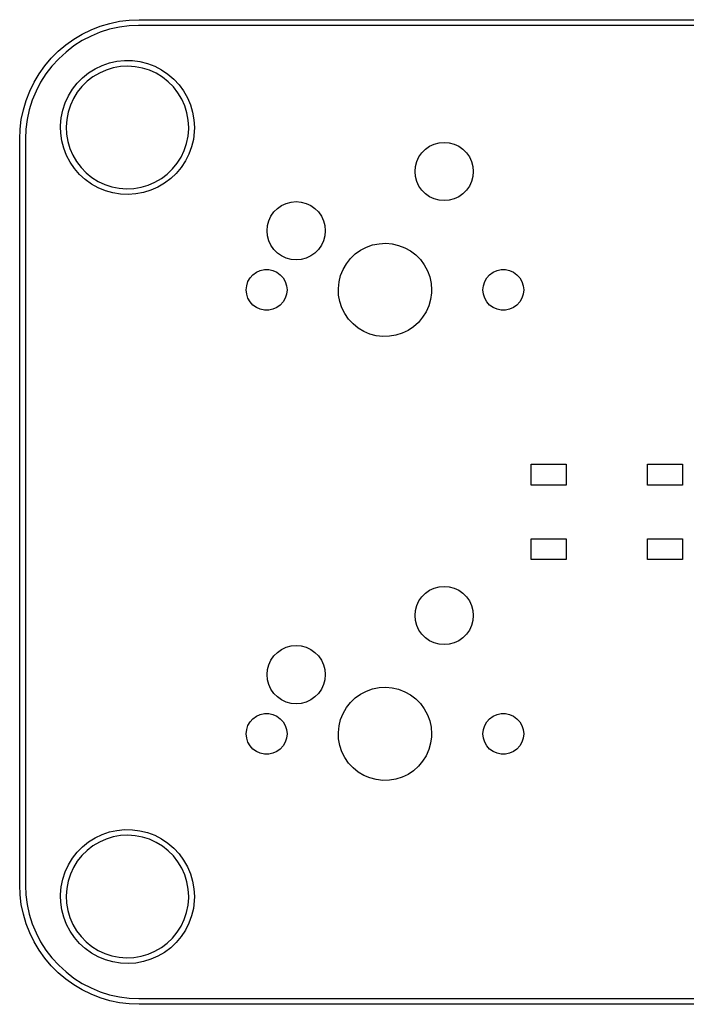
# Model space of a CAD drawing. Extents: x 93 to 214, y -121 to -79.
# Tile 1 of 4: x 93 to 122, y -121 to -79. Entities that reach past the tile are written whole.
import ezdxf

# ---------------------------------------------------------------- set-up
doc = ezdxf.new("R2010")
doc.units = 0
doc.layers.add('BLACK', color=7, linetype='CONTINUOUS')

msp = doc.modelspace()

# ---------------------------------------------------------------- linework, layer by layer
at = {"layer": 'BLACK', "linetype": 'CONTINUOUS'}
for p, q in [((96.5401, -79.5501), (96.9347, -79.3961)), ((96.9347, -79.3961), (97.3406, -79.2753)), ((97.3406, -79.2753), (97.7552, -79.1883)), ((98.1735, -79.3824), (97.7514, -79.4379)), ((97.7552, -79.1883), (98.1755, -79.1359)), ((98.5741, -79.3649), (98.1735, -79.3824)), ((98.1755, -79.1359), (98.5987, -79.1184)), ((98.5987, -79.3684), (98.5741, -79.3649)), ((98.5987, -79.1184), (208.599, -79.1184)), ((208.599, -79.3684), (98.5987, -79.3684)), ((95.7956, -79.953), (96.1595, -79.7361)), ((96.5365, -79.821), (96.1589, -80.0175)), ((96.1595, -79.7361), (96.5401, -79.5501)), ((96.9298, -79.6581), (96.5365, -79.821)), ((97.3358, -79.5301), (96.9298, -79.6581)), ((97.7514, -79.4379), (97.3358, -79.5301)), ((95.1277, -80.4729), (95.4509, -80.1991)), ((95.4509, -80.1991), (95.7956, -79.953)), ((95.7999, -80.2463), (95.4622, -80.5054)), ((96.1589, -80.0175), (95.7999, -80.2463)), ((94.8282, -80.7724), (95.1277, -80.4729)), ((95.4622, -80.5054), (95.1483, -80.793)), ((94.3083, -81.4403), (94.5544, -81.0956)), ((94.5544, -81.0956), (94.8282, -80.7724)), ((94.8607, -81.1069), (94.6016, -81.4446)), ((95.1483, -80.793), (94.8607, -81.1069)), ((96.7137, -81.2241), (97.0125, -81.0816)), ((97.0125, -81.0816), (97.3256, -80.9743)), ((97.3256, -80.9743), (97.649, -80.9038)), ((97.649, -80.9038), (97.9784, -80.871)), ((98.1125, -81.1137), (97.7965, -81.1311)), ((97.9784, -80.871), (98.3093, -80.8762)), ((98.4284, -81.1344), (98.1125, -81.1137)), ((98.3093, -80.8762), (98.6375, -80.9194)), ((98.6375, -80.9194), (98.9585, -81)), ((98.9585, -81), (99.2681, -81.117)), ((99.2681, -81.117), (99.5622, -81.2688)), ((94.0914, -81.8042), (94.3083, -81.4403)), ((94.6016, -81.4446), (94.3729, -81.8036)), ((96.175, -81.6069), (96.4333, -81.3999)), ((96.4333, -81.3999), (96.7137, -81.2241)), ((96.8926, -81.4066), (96.6206, -81.5684)), ((97.1821, -81.2786), (96.8926, -81.4066)), ((97.4848, -81.1863), (97.1821, -81.2786)), ((97.7965, -81.1311), (97.4848, -81.1863)), ((98.7394, -81.1929), (98.4284, -81.1344)), ((99.0412, -81.2883), (98.7394, -81.1929)), ((99.3293, -81.4193), (99.0412, -81.2883)), ((99.5996, -81.584), (99.3293, -81.4193)), ((99.5622, -81.2688), (99.837, -81.4534)), ((99.837, -81.4534), (100.089, -81.6684)), ((93.9054, -82.1847), (94.0914, -81.8042)), ((94.3729, -81.8036), (94.1763, -82.1812)), ((95.7379, -82.1026), (95.9422, -81.8422)), ((95.9422, -81.8422), (96.175, -81.6069)), ((96.37, -81.7617), (96.1444, -81.9838)), ((96.6206, -81.5684), (96.37, -81.7617)), ((99.8482, -81.7799), (99.5996, -81.584)), ((100.071, -82.0043), (99.8482, -81.7799)), ((100.089, -81.6684), (100.314, -81.9108)), ((100.314, -81.9108), (100.51, -82.1776)), ((93.7514, -82.5794), (93.9054, -82.1847)), ((94.1763, -82.1812), (94.0134, -82.5745)), ((95.4256, -82.6851), (95.565, -82.3849)), ((95.565, -82.3849), (95.7379, -82.1026)), ((95.9472, -82.2313), (95.7811, -82.5007)), ((96.1444, -81.9838), (95.9472, -82.2313)), ((100.266, -82.2539), (100.071, -82.0043)), ((100.429, -82.5251), (100.266, -82.2539)), ((100.51, -82.1776), (100.674, -82.4651)), ((93.6306, -82.9853), (93.7514, -82.5794)), ((94.0134, -82.5745), (93.8854, -82.9805)), ((95.3217, -82.9993), (95.4256, -82.6851)), ((95.6486, -82.7882), (95.5516, -83.0894)), ((95.7811, -82.5007), (95.6486, -82.7882)), ((100.559, -82.8139), (100.429, -82.5251)), ((100.674, -82.4651), (100.804, -82.7696)), ((100.804, -82.7696), (100.898, -83.0869)), ((93.5436, -83.3999), (93.6306, -82.9853)), ((93.8854, -82.9805), (93.7932, -83.3961)), ((95.2546, -83.3234), (95.3217, -82.9993)), ((95.5516, -83.0894), (95.4915, -83.4002)), ((100.653, -83.1161), (100.559, -82.8139)), ((100.71, -83.4275), (100.653, -83.1161)), ((100.898, -83.0869), (100.955, -83.413)), ((93.4913, -83.8202), (93.5436, -83.3999)), ((93.7932, -83.3961), (93.7377, -83.8182)), ((95.2252, -83.6531), (95.2546, -83.3234)), ((95.2268, -83.7159), (95.2252, -83.6531)), ((95.4915, -83.4002), (95.4691, -83.7159)), ((100.729, -83.7434), (100.71, -83.4275)), ((100.955, -83.413), (100.974, -83.7434)), ((93.4737, -84.2434), (93.4913, -83.8202)), ((93.7377, -83.8182), (93.7198, -84.2285)), ((95.2338, -83.984), (95.2268, -83.7159)), ((95.2805, -84.3117), (95.2338, -83.984)), ((95.4691, -83.7159), (95.4848, -84.032)), ((95.4848, -84.032), (95.5384, -84.344)), ((100.702, -84.114), (100.728, -83.7985)), ((100.728, -83.7985), (100.729, -83.7434)), ((100.968, -83.924), (100.928, -84.2526)), ((100.974, -83.7434), (100.968, -83.924)), ((93.4737, -116.243), (93.4737, -84.2434)), ((93.7198, -84.2285), (93.7237, -84.2434)), ((93.7237, -84.2434), (93.7237, -116.243)), ((95.3645, -84.6319), (95.2805, -84.3117)), ((95.5384, -84.344), (95.6291, -84.6472)), ((100.539, -84.7243), (100.639, -84.4241)), ((100.639, -84.4241), (100.702, -84.114)), ((100.928, -84.2526), (100.851, -84.5744)), ((111.068, -84.5509), (111.265, -84.4588)), ((111.265, -84.4588), (111.476, -84.4024)), ((111.476, -84.4024), (111.693, -84.3834)), ((111.693, -84.3834), (111.91, -84.4024)), ((111.91, -84.4024), (112.12, -84.4588)), ((112.12, -84.4588), (112.318, -84.5509)), ((95.4847, -84.9402), (95.3645, -84.6319)), ((95.6291, -84.6472), (95.7556, -84.9373)), ((100.403, -85.0104), (100.539, -84.7243)), ((100.737, -84.8852), (100.589, -85.1809)), ((100.851, -84.5744), (100.737, -84.8852)), ((110.61, -85.0084), (110.735, -84.83)), ((110.735, -84.83), (110.889, -84.6759)), ((110.889, -84.6759), (111.068, -84.5509)), ((112.318, -84.5509), (112.496, -84.6759)), ((112.496, -84.6759), (112.65, -84.83)), ((112.65, -84.83), (112.775, -85.0084)), ((95.6396, -85.2328), (95.4847, -84.9402)), ((95.8271, -85.5055), (95.6396, -85.2328)), ((95.7556, -84.9373), (95.916, -85.2102)), ((95.916, -85.2102), (96.108, -85.4618)), ((100.035, -85.5235), (100.234, -85.278)), ((100.234, -85.278), (100.403, -85.0104)), ((100.589, -85.1809), (100.407, -85.4576)), ((110.462, -85.4164), (110.518, -85.2059)), ((110.518, -85.2059), (110.61, -85.0084)), ((112.775, -85.0084), (112.867, -85.2059)), ((112.867, -85.2059), (112.924, -85.4164)), ((96.0446, -85.755), (95.8271, -85.5055)), ((96.2895, -85.9777), (96.0446, -85.755)), ((96.108, -85.4618), (96.3289, -85.6885)), ((96.3289, -85.6885), (96.5754, -85.8871)), ((99.5541, -85.9339), (99.8067, -85.7432)), ((99.8067, -85.7432), (100.035, -85.5235)), ((100.195, -85.7115), (99.9544, -85.9394)), ((100.407, -85.4576), (100.195, -85.7115)), ((110.443, -85.6334), (110.462, -85.4164)), ((110.462, -85.8505), (110.443, -85.6334)), ((112.924, -85.4164), (112.943, -85.6334)), ((112.943, -85.6334), (112.924, -85.8505)), ((96.5582, -86.1709), (96.2895, -85.9777)), ((96.8475, -86.3319), (96.5582, -86.1709)), ((96.5754, -85.8871), (96.8439, -86.0545)), ((96.8439, -86.0545), (97.1307, -86.1886)), ((97.1307, -86.1886), (97.4314, -86.2872)), ((98.9896, -86.2178), (99.2804, -86.0928)), ((99.2804, -86.0928), (99.5541, -85.9339)), ((99.6898, -86.1381), (99.404, -86.3051)), ((99.9544, -85.9394), (99.6898, -86.1381)), ((110.518, -86.061), (110.462, -85.8505)), ((110.61, -86.2584), (110.518, -86.061)), ((112.867, -86.061), (112.775, -86.2584)), ((112.924, -85.8505), (112.867, -86.061)), ((97.1533, -86.4585), (96.8475, -86.3319)), ((97.4716, -86.5492), (97.1533, -86.4585)), ((97.4314, -86.2872), (97.7418, -86.3489)), ((97.7982, -86.6027), (97.4716, -86.5492)), ((97.7418, -86.3489), (98.0574, -86.3729)), ((98.1289, -86.6183), (97.7982, -86.6027)), ((98.0574, -86.3729), (98.3736, -86.3588)), ((98.4591, -86.5958), (98.1289, -86.6183)), ((98.3736, -86.3588), (98.6859, -86.3069)), ((98.7845, -86.5354), (98.4591, -86.5958)), ((98.6859, -86.3069), (98.9896, -86.2178)), ((99.1009, -86.4381), (98.7845, -86.5354)), ((99.404, -86.3051), (99.1009, -86.4381)), ((110.735, -86.4369), (110.61, -86.2584)), ((110.889, -86.591), (110.735, -86.4369)), ((111.068, -86.716), (110.889, -86.591)), ((112.496, -86.591), (112.318, -86.716)), ((112.65, -86.4369), (112.496, -86.591)), ((112.775, -86.2584), (112.65, -86.4369)), ((104.718, -87.0909), (104.915, -86.9988)), ((104.915, -86.9988), (105.126, -86.9424)), ((105.126, -86.9424), (105.343, -86.9234)), ((105.343, -86.9234), (105.56, -86.9424)), ((105.56, -86.9424), (105.77, -86.9988)), ((105.77, -86.9988), (105.968, -87.0909)), ((111.265, -86.8081), (111.068, -86.716)), ((111.476, -86.8644), (111.265, -86.8081)), ((111.693, -86.8834), (111.476, -86.8644)), ((111.91, -86.8644), (111.693, -86.8834)), ((112.12, -86.8081), (111.91, -86.8644)), ((112.318, -86.716), (112.12, -86.8081)), ((104.26, -87.5484), (104.385, -87.37)), ((104.385, -87.37), (104.539, -87.2159)), ((104.539, -87.2159), (104.718, -87.0909)), ((105.968, -87.0909), (106.146, -87.2159)), ((106.146, -87.2159), (106.3, -87.37)), ((106.3, -87.37), (106.425, -87.5484)), ((104.112, -87.9564), (104.168, -87.7459)), ((104.168, -87.7459), (104.26, -87.5484)), ((106.425, -87.5484), (106.517, -87.7459)), ((106.517, -87.7459), (106.574, -87.9564)), ((104.093, -88.1734), (104.112, -87.9564)), ((104.112, -88.3905), (104.093, -88.1734)), ((106.574, -87.9564), (106.593, -88.1734)), ((106.593, -88.1734), (106.574, -88.3905)), ((104.168, -88.601), (104.112, -88.3905)), ((104.26, -88.7984), (104.168, -88.601)), ((106.517, -88.601), (106.425, -88.7984)), ((106.574, -88.3905), (106.517, -88.601)), ((108.902, -88.7292), (109.184, -88.7137)), ((109.184, -88.7137), (109.466, -88.7381)), ((104.385, -88.9769), (104.26, -88.7984)), ((104.539, -89.131), (104.385, -88.9769)), ((104.718, -89.256), (104.539, -89.131)), ((106.146, -89.131), (105.968, -89.256)), ((106.3, -88.9769), (106.146, -89.131)), ((106.425, -88.7984), (106.3, -88.9769)), ((107.878, -89.1724), (108.108, -89.0082)), ((108.108, -89.0082), (108.359, -88.8779)), ((108.359, -88.8779), (108.625, -88.7843)), ((108.625, -88.7843), (108.902, -88.7292)), ((109.466, -88.7381), (109.741, -88.8019)), ((109.741, -88.8019), (110.004, -88.9038)), ((110.004, -88.9038), (110.251, -89.0418)), ((110.251, -89.0418), (110.475, -89.2132)), ((104.915, -89.3481), (104.718, -89.256)), ((105.126, -89.4044), (104.915, -89.3481)), ((105.343, -89.4234), (105.126, -89.4044)), ((105.56, -89.4044), (105.343, -89.4234)), ((105.77, -89.3481), (105.56, -89.4044)), ((105.968, -89.256), (105.77, -89.3481)), ((107.499, -89.5893), (107.674, -89.3674)), ((107.674, -89.3674), (107.878, -89.1724)), ((110.475, -89.2132), (110.674, -89.4145)), ((110.674, -89.4145), (110.841, -89.6418)), ((103.487, -90.0632), (103.635, -89.9557)), ((103.635, -89.9557), (103.802, -89.8813)), ((103.802, -89.8813), (103.981, -89.8432)), ((103.981, -89.8432), (104.164, -89.8432)), ((104.164, -89.8432), (104.343, -89.8813)), ((104.343, -89.8813), (104.51, -89.9557)), ((104.51, -89.9557), (104.658, -90.0632)), ((107.251, -90.0954), (107.357, -89.8336)), ((107.357, -89.8336), (107.499, -89.5893)), ((110.841, -89.6418), (110.976, -89.8904)), ((110.976, -89.8904), (111.073, -90.1555)), ((113.647, -90.0632), (113.795, -89.9557)), ((113.795, -89.9557), (113.962, -89.8813)), ((113.962, -89.8813), (114.141, -89.8432)), ((114.141, -89.8432), (114.324, -89.8432)), ((114.324, -89.8432), (114.503, -89.8813)), ((114.503, -89.8813), (114.67, -89.9557)), ((114.67, -89.9557), (114.818, -90.0632)), ((103.217, -90.5315), (103.273, -90.3575)), ((103.273, -90.3575), (103.365, -90.1991)), ((103.365, -90.1991), (103.487, -90.0632)), ((104.658, -90.0632), (104.781, -90.1991)), ((104.781, -90.1991), (104.872, -90.3575)), ((104.872, -90.3575), (104.929, -90.5315)), ((107.154, -90.6506), (107.183, -90.3696)), ((107.183, -90.3696), (107.251, -90.0954)), ((111.073, -90.1555), (111.133, -90.4316)), ((113.377, -90.5315), (113.433, -90.3575)), ((113.433, -90.3575), (113.525, -90.1991)), ((113.525, -90.1991), (113.647, -90.0632)), ((114.818, -90.0632), (114.941, -90.1991)), ((114.941, -90.1991), (115.032, -90.3575)), ((115.032, -90.3575), (115.089, -90.5315)), ((103.198, -90.7134), (103.217, -90.5315)), ((103.217, -90.8954), (103.198, -90.7134)), ((104.929, -90.5315), (104.948, -90.7134)), ((104.948, -90.7134), (104.929, -90.8954)), ((107.165, -90.9329), (107.154, -90.6506)), ((111.133, -90.4316), (111.153, -90.7134)), ((111.153, -90.7134), (111.149, -90.839)), ((113.358, -90.7134), (113.377, -90.5315)), ((113.377, -90.8954), (113.358, -90.7134)), ((115.089, -90.5315), (115.108, -90.7134)), ((115.108, -90.7134), (115.089, -90.8954)), ((103.273, -91.0693), (103.217, -90.8954)), ((103.365, -91.2278), (103.273, -91.0693)), ((103.487, -91.3637), (103.365, -91.2278)), ((104.781, -91.2278), (104.658, -91.3637)), ((104.872, -91.0693), (104.781, -91.2278)), ((104.929, -90.8954), (104.872, -91.0693)), ((107.216, -91.2108), (107.165, -90.9329)), ((107.305, -91.4788), (107.216, -91.2108)), ((111.111, -91.119), (111.035, -91.3909)), ((111.149, -90.839), (111.111, -91.119)), ((113.433, -91.0693), (113.377, -90.8954)), ((113.525, -91.2278), (113.433, -91.0693)), ((113.647, -91.3637), (113.525, -91.2278)), ((114.941, -91.2278), (114.818, -91.3637)), ((115.032, -91.0693), (114.941, -91.2278)), ((115.089, -90.8954), (115.032, -91.0693)), ((103.635, -91.4712), (103.487, -91.3637)), ((103.802, -91.5456), (103.635, -91.4712)), ((103.981, -91.5836), (103.802, -91.5456)), ((104.164, -91.5836), (103.981, -91.5836)), ((104.343, -91.5456), (104.164, -91.5836)), ((104.51, -91.4712), (104.343, -91.5456)), ((104.658, -91.3637), (104.51, -91.4712)), ((107.431, -91.7315), (107.305, -91.4788)), ((110.92, -91.6493), (110.771, -91.889)), ((111.035, -91.3909), (110.92, -91.6493)), ((113.795, -91.4712), (113.647, -91.3637)), ((113.962, -91.5456), (113.795, -91.4712)), ((114.141, -91.5836), (113.962, -91.5456)), ((114.324, -91.5836), (114.141, -91.5836)), ((114.503, -91.5456), (114.324, -91.5836)), ((114.67, -91.4712), (114.503, -91.5456)), ((114.818, -91.3637), (114.67, -91.4712)), ((107.592, -91.9639), (107.431, -91.7315)), ((107.784, -92.1714), (107.592, -91.9639)), ((110.771, -91.889), (110.589, -92.1053)), ((108.003, -92.3497), (107.784, -92.1714)), ((108.245, -92.4955), (108.003, -92.3497)), ((108.505, -92.6056), (108.245, -92.4955)), ((110.144, -92.4507), (109.889, -92.573)), ((110.379, -92.2937), (110.144, -92.4507)), ((110.589, -92.1053), (110.379, -92.2937)), ((108.778, -92.678), (108.505, -92.6056)), ((109.059, -92.7112), (108.778, -92.678)), ((109.341, -92.7046), (109.059, -92.7112)), ((109.62, -92.6582), (109.341, -92.7046)), ((109.889, -92.573), (109.62, -92.6582)), ((115.428, -99.0878), (115.428, -98.1887)), ((115.428, -98.1887), (116.929, -98.1887)), ((116.929, -98.1887), (116.929, -99.0878)), ((120.427, -99.0878), (120.427, -98.1887)), ((120.427, -98.1887), (121.928, -98.1887)), ((121.928, -98.1887), (121.928, -99.0878)), ((116.929, -99.0878), (115.428, -99.0878)), ((121.928, -99.0878), (120.427, -99.0878)), ((115.428, -102.288), (115.428, -101.389)), ((115.428, -101.389), (116.929, -101.389)), ((116.929, -101.389), (116.929, -102.288)), ((120.427, -102.288), (120.427, -101.389)), ((120.427, -101.389), (121.928, -101.389)), ((121.928, -101.389), (121.928, -102.288)), ((116.929, -102.288), (115.428, -102.288)), ((121.928, -102.288), (120.427, -102.288)), ((111.068, -103.601), (111.265, -103.509)), ((111.265, -103.509), (111.476, -103.452)), ((111.476, -103.452), (111.693, -103.433)), ((111.693, -103.433), (111.91, -103.452)), ((111.91, -103.452), (112.12, -103.509)), ((112.12, -103.509), (112.318, -103.601)), ((110.61, -104.058), (110.735, -103.88)), ((110.735, -103.88), (110.889, -103.726)), ((110.889, -103.726), (111.068, -103.601)), ((112.318, -103.601), (112.496, -103.726)), ((112.496, -103.726), (112.65, -103.88)), ((112.65, -103.88), (112.775, -104.058)), ((110.462, -104.466), (110.518, -104.256)), ((110.518, -104.256), (110.61, -104.058)), ((112.775, -104.058), (112.867, -104.256)), ((112.867, -104.256), (112.924, -104.466)), ((110.443, -104.683), (110.462, -104.466)), ((110.462, -104.9), (110.443, -104.683)), ((112.924, -104.466), (112.943, -104.683)), ((112.943, -104.683), (112.924, -104.9)), ((110.518, -105.111), (110.462, -104.9)), ((110.61, -105.308), (110.518, -105.111)), ((112.867, -105.111), (112.775, -105.308)), ((112.924, -104.9), (112.867, -105.111)), ((110.735, -105.487), (110.61, -105.308)), ((110.889, -105.641), (110.735, -105.487)), ((112.65, -105.487), (112.496, -105.641)), ((112.775, -105.308), (112.65, -105.487)), ((104.915, -106.049), (105.126, -105.992)), ((105.126, -105.992), (105.343, -105.973)), ((105.343, -105.973), (105.56, -105.992)), ((105.56, -105.992), (105.77, -106.049)), ((111.068, -105.766), (110.889, -105.641)), ((111.265, -105.858), (111.068, -105.766)), ((111.476, -105.914), (111.265, -105.858)), ((111.693, -105.933), (111.476, -105.914)), ((111.91, -105.914), (111.693, -105.933)), ((112.12, -105.858), (111.91, -105.914)), ((112.318, -105.766), (112.12, -105.858)), ((112.496, -105.641), (112.318, -105.766)), ((104.26, -106.598), (104.385, -106.42)), ((104.385, -106.42), (104.539, -106.266)), ((104.539, -106.266), (104.718, -106.141)), ((104.718, -106.141), (104.915, -106.049)), ((105.77, -106.049), (105.968, -106.141)), ((105.968, -106.141), (106.146, -106.266)), ((106.146, -106.266), (106.3, -106.42)), ((106.3, -106.42), (106.425, -106.598)), ((104.112, -107.006), (104.168, -106.796)), ((104.168, -106.796), (104.26, -106.598)), ((106.425, -106.598), (106.517, -106.796)), ((106.517, -106.796), (106.574, -107.006)), ((104.093, -107.223), (104.112, -107.006)), ((104.112, -107.44), (104.093, -107.223)), ((106.574, -107.006), (106.593, -107.223)), ((106.593, -107.223), (106.574, -107.44)), ((104.168, -107.651), (104.112, -107.44)), ((104.26, -107.848), (104.168, -107.651)), ((106.517, -107.651), (106.425, -107.848)), ((106.574, -107.44), (106.517, -107.651)), ((104.385, -108.027), (104.26, -107.848)), ((104.539, -108.181), (104.385, -108.027)), ((106.3, -108.027), (106.146, -108.181)), ((106.425, -107.848), (106.3, -108.027)), ((107.878, -108.222), (108.108, -108.058)), ((108.108, -108.058), (108.359, -107.928)), ((108.359, -107.928), (108.625, -107.834)), ((108.625, -107.834), (108.902, -107.779)), ((108.902, -107.779), (109.184, -107.764)), ((109.184, -107.764), (109.466, -107.788)), ((109.466, -107.788), (109.741, -107.852)), ((109.741, -107.852), (110.004, -107.954)), ((110.004, -107.954), (110.251, -108.092)), ((110.251, -108.092), (110.475, -108.263)), ((104.718, -108.306), (104.539, -108.181)), ((104.915, -108.398), (104.718, -108.306)), ((105.126, -108.454), (104.915, -108.398)), ((105.343, -108.473), (105.126, -108.454)), ((105.56, -108.454), (105.343, -108.473)), ((105.77, -108.398), (105.56, -108.454)), ((105.968, -108.306), (105.77, -108.398)), ((106.146, -108.181), (105.968, -108.306)), ((107.499, -108.639), (107.674, -108.417)), ((107.674, -108.417), (107.878, -108.222)), ((110.475, -108.263), (110.674, -108.465)), ((110.674, -108.465), (110.841, -108.692)), ((103.635, -109.006), (103.802, -108.931)), ((103.802, -108.931), (103.981, -108.893)), ((103.981, -108.893), (104.164, -108.893)), ((104.164, -108.893), (104.343, -108.931)), ((104.343, -108.931), (104.51, -109.006)), ((107.251, -109.145), (107.357, -108.884)), ((107.357, -108.884), (107.499, -108.639)), ((110.841, -108.692), (110.976, -108.94)), ((110.976, -108.94), (111.073, -109.205)), ((113.795, -109.006), (113.962, -108.931)), ((113.962, -108.931), (114.141, -108.893)), ((114.141, -108.893), (114.324, -108.893)), ((114.324, -108.893), (114.503, -108.931)), ((114.503, -108.931), (114.67, -109.006)), ((103.217, -109.582), (103.273, -109.408)), ((103.273, -109.408), (103.365, -109.249)), ((103.365, -109.249), (103.487, -109.113)), ((103.487, -109.113), (103.635, -109.006)), ((104.51, -109.006), (104.658, -109.113)), ((104.658, -109.113), (104.781, -109.249)), ((104.781, -109.249), (104.872, -109.408)), ((104.872, -109.408), (104.929, -109.582)), ((107.154, -109.701), (107.183, -109.42)), ((107.183, -109.42), (107.251, -109.145)), ((111.073, -109.205), (111.133, -109.482)), ((113.377, -109.582), (113.433, -109.408)), ((113.433, -109.408), (113.525, -109.249)), ((113.525, -109.249), (113.647, -109.113)), ((113.647, -109.113), (113.795, -109.006)), ((114.67, -109.006), (114.818, -109.113)), ((114.818, -109.113), (114.941, -109.249)), ((114.941, -109.249), (115.032, -109.408)), ((115.032, -109.408), (115.089, -109.582)), ((103.198, -109.763), (103.217, -109.582)), ((103.217, -109.945), (103.198, -109.763)), ((104.929, -109.582), (104.948, -109.763)), ((104.948, -109.763), (104.929, -109.945)), ((107.165, -109.983), (107.154, -109.701)), ((111.133, -109.482), (111.153, -109.763)), ((111.153, -109.763), (111.149, -109.889)), ((113.358, -109.763), (113.377, -109.582)), ((113.377, -109.945), (113.358, -109.763)), ((115.089, -109.582), (115.108, -109.763)), ((115.108, -109.763), (115.089, -109.945)), ((103.273, -110.119), (103.217, -109.945)), ((103.365, -110.278), (103.273, -110.119)), ((104.872, -110.119), (104.781, -110.278)), ((104.929, -109.945), (104.872, -110.119)), ((107.216, -110.261), (107.165, -109.983)), ((107.305, -110.529), (107.216, -110.261)), ((111.111, -110.169), (111.035, -110.441)), ((111.149, -109.889), (111.111, -110.169)), ((113.433, -110.119), (113.377, -109.945)), ((113.525, -110.278), (113.433, -110.119)), ((115.032, -110.119), (114.941, -110.278)), ((115.089, -109.945), (115.032, -110.119)), ((103.487, -110.414), (103.365, -110.278)), ((103.635, -110.521), (103.487, -110.414)), ((103.802, -110.596), (103.635, -110.521)), ((103.981, -110.634), (103.802, -110.596)), ((104.164, -110.634), (103.981, -110.634)), ((104.343, -110.596), (104.164, -110.634)), ((104.51, -110.521), (104.343, -110.596)), ((104.658, -110.414), (104.51, -110.521)), ((104.781, -110.278), (104.658, -110.414)), ((107.431, -110.782), (107.305, -110.529)), ((111.035, -110.441), (110.92, -110.699)), ((113.647, -110.414), (113.525, -110.278)), ((113.795, -110.521), (113.647, -110.414)), ((113.962, -110.596), (113.795, -110.521)), ((114.141, -110.634), (113.962, -110.596)), ((114.324, -110.634), (114.141, -110.634)), ((114.503, -110.596), (114.324, -110.634)), ((114.67, -110.521), (114.503, -110.596)), ((114.818, -110.414), (114.67, -110.521)), ((114.941, -110.278), (114.818, -110.414)), ((107.592, -111.014), (107.431, -110.782)), ((107.784, -111.221), (107.592, -111.014)), ((110.771, -110.939), (110.589, -111.155)), ((110.92, -110.699), (110.771, -110.939)), ((108.003, -111.4), (107.784, -111.221)), ((108.245, -111.545), (108.003, -111.4)), ((110.144, -111.501), (109.889, -111.623)), ((110.379, -111.344), (110.144, -111.501)), ((110.589, -111.155), (110.379, -111.344)), ((108.505, -111.656), (108.245, -111.545)), ((108.778, -111.728), (108.505, -111.656)), ((109.059, -111.761), (108.778, -111.728)), ((109.341, -111.755), (109.059, -111.761)), ((109.62, -111.708), (109.341, -111.755)), ((109.889, -111.623), (109.62, -111.708)), ((97.0125, -114.082), (97.3256, -113.974)), ((97.3256, -113.974), (97.649, -113.904)), ((97.649, -113.904), (97.9784, -113.871)), ((97.9784, -113.871), (98.3093, -113.876)), ((98.3093, -113.876), (98.6375, -113.919)), ((98.6375, -113.919), (98.9585, -114)), ((98.9585, -114), (99.2681, -114.117)), ((96.175, -114.607), (96.4333, -114.4)), ((96.4333, -114.4), (96.7137, -114.224)), ((96.8926, -114.407), (96.6206, -114.568)), ((96.7137, -114.224), (97.0125, -114.082)), ((97.1821, -114.279), (96.8926, -114.407)), ((97.4848, -114.186), (97.1821, -114.279)), ((97.7965, -114.131), (97.4848, -114.186)), ((98.1125, -114.114), (97.7965, -114.131)), ((98.4284, -114.134), (98.1125, -114.114)), ((98.7394, -114.193), (98.4284, -114.134)), ((99.0412, -114.288), (98.7394, -114.193)), ((99.3293, -114.419), (99.0412, -114.288)), ((99.2681, -114.117), (99.5622, -114.269)), ((99.5996, -114.584), (99.3293, -114.419)), ((99.5622, -114.269), (99.837, -114.453)), ((99.837, -114.453), (100.089, -114.668)), ((95.7379, -115.103), (95.9422, -114.842)), ((95.9422, -114.842), (96.175, -114.607)), ((96.37, -114.762), (96.1444, -114.984)), ((96.6206, -114.568), (96.37, -114.762)), ((99.8482, -114.78), (99.5996, -114.584)), ((100.071, -115.004), (99.8482, -114.78)), ((100.089, -114.668), (100.314, -114.911)), ((100.314, -114.911), (100.51, -115.178)), ((95.565, -115.385), (95.7379, -115.103)), ((95.9472, -115.231), (95.7811, -115.501)), ((96.1444, -114.984), (95.9472, -115.231)), ((100.266, -115.254), (100.071, -115.004)), ((100.429, -115.525), (100.266, -115.254)), ((100.51, -115.178), (100.674, -115.465)), ((95.3217, -115.999), (95.4256, -115.685)), ((95.4256, -115.685), (95.565, -115.385)), ((95.7811, -115.501), (95.6486, -115.788)), ((100.559, -115.814), (100.429, -115.525)), ((100.674, -115.465), (100.804, -115.77)), ((95.2546, -116.323), (95.3217, -115.999)), ((95.5516, -116.089), (95.4915, -116.4)), ((95.6486, -115.788), (95.5516, -116.089)), ((100.653, -116.116), (100.559, -115.814)), ((100.71, -116.428), (100.653, -116.116)), ((100.804, -115.77), (100.898, -116.087)), ((100.898, -116.087), (100.955, -116.413)), ((93.4913, -116.667), (93.4737, -116.243)), ((93.7237, -116.243), (93.7202, -116.268)), ((93.7202, -116.268), (93.7377, -116.669)), ((95.2252, -116.653), (95.2546, -116.323)), ((95.4915, -116.4), (95.4691, -116.716)), ((100.729, -116.743), (100.71, -116.428)), ((100.955, -116.413), (100.974, -116.743)), ((93.5436, -117.087), (93.4913, -116.667)), ((93.7377, -116.669), (93.7932, -117.091)), ((95.2268, -116.716), (95.2252, -116.653)), ((95.2338, -116.984), (95.2268, -116.716)), ((95.2805, -117.312), (95.2338, -116.984)), ((95.4691, -116.716), (95.4848, -117.032)), ((100.702, -117.114), (100.728, -116.799)), ((100.728, -116.799), (100.729, -116.743)), ((100.968, -116.924), (100.928, -117.253)), ((100.974, -116.743), (100.968, -116.924)), ((93.6306, -117.502), (93.5436, -117.087)), ((93.7932, -117.091), (93.8854, -117.506)), ((95.3645, -117.632), (95.2805, -117.312)), ((95.4848, -117.032), (95.5384, -117.344)), ((95.5384, -117.344), (95.6291, -117.647)), ((100.539, -117.724), (100.639, -117.424)), ((100.639, -117.424), (100.702, -117.114)), ((100.928, -117.253), (100.851, -117.574)), ((93.7514, -117.908), (93.6306, -117.502)), ((93.8854, -117.506), (94.0134, -117.912)), ((95.4847, -117.94), (95.3645, -117.632)), ((95.6291, -117.647), (95.7556, -117.937)), ((100.403, -118.01), (100.539, -117.724)), ((100.851, -117.574), (100.737, -117.885)), ((93.9054, -118.302), (93.7514, -117.908)), ((94.0134, -117.912), (94.1763, -118.306)), ((95.6396, -118.233), (95.4847, -117.94)), ((95.8271, -118.506), (95.6396, -118.233)), ((95.7556, -117.937), (95.916, -118.21)), ((95.916, -118.21), (96.108, -118.462)), ((100.035, -118.523), (100.234, -118.278)), ((100.234, -118.278), (100.403, -118.01)), ((100.589, -118.181), (100.407, -118.458)), ((100.737, -117.885), (100.589, -118.181)), ((94.0914, -118.683), (93.9054, -118.302)), ((94.3083, -119.047), (94.0914, -118.683)), ((94.1763, -118.306), (94.3729, -118.683)), ((94.3729, -118.683), (94.6016, -119.042)), ((96.0446, -118.755), (95.8271, -118.506)), ((96.108, -118.462), (96.3289, -118.689)), ((96.3289, -118.689), (96.5754, -118.887)), ((99.8067, -118.743), (100.035, -118.523)), ((100.195, -118.712), (99.9544, -118.939)), ((100.407, -118.458), (100.195, -118.712)), ((94.5544, -119.391), (94.3083, -119.047)), ((94.6016, -119.042), (94.8607, -119.38)), ((96.2895, -118.978), (96.0446, -118.755)), ((96.5582, -119.171), (96.2895, -118.978)), ((96.5754, -118.887), (96.8439, -119.055)), ((96.8439, -119.055), (97.1307, -119.189)), ((98.9896, -119.218), (99.2804, -119.093)), ((99.2804, -119.093), (99.5541, -118.934)), ((99.6898, -119.138), (99.404, -119.305)), ((99.5541, -118.934), (99.8067, -118.743)), ((99.9544, -118.939), (99.6898, -119.138)), ((94.8282, -119.715), (94.5544, -119.391)), ((94.8607, -119.38), (95.1483, -119.694)), ((96.8475, -119.332), (96.5582, -119.171)), ((97.1533, -119.459), (96.8475, -119.332)), ((97.1307, -119.189), (97.4314, -119.287)), ((97.4716, -119.549), (97.1533, -119.459)), ((97.4314, -119.287), (97.7418, -119.349)), ((97.7982, -119.603), (97.4716, -119.549)), ((97.7418, -119.349), (98.0574, -119.373)), ((98.0574, -119.373), (98.3736, -119.359)), ((98.3736, -119.359), (98.6859, -119.307)), ((98.7845, -119.535), (98.4591, -119.596)), ((98.6859, -119.307), (98.9896, -119.218)), ((99.1009, -119.438), (98.7845, -119.535)), ((99.404, -119.305), (99.1009, -119.438)), ((95.1277, -120.014), (94.8282, -119.715)), ((95.1483, -119.694), (95.4622, -119.981)), ((95.4622, -119.981), (95.7999, -120.241)), ((98.1289, -119.618), (97.7982, -119.603)), ((98.4591, -119.596), (98.1289, -119.618)), ((95.4509, -120.288), (95.1277, -120.014)), ((95.7956, -120.534), (95.4509, -120.288)), ((95.7999, -120.241), (96.1589, -120.469)), ((96.1595, -120.751), (95.7956, -120.534)), ((96.1589, -120.469), (96.5365, -120.666)), ((96.5401, -120.937), (96.1595, -120.751)), ((96.5365, -120.666), (96.9298, -120.829)), ((96.9298, -120.829), (97.3358, -120.957)), ((96.9347, -121.091), (96.5401, -120.937)), ((97.3406, -121.212), (96.9347, -121.091)), ((97.3358, -120.957), (97.7514, -121.049)), ((97.7552, -121.299), (97.3406, -121.212)), ((97.7514, -121.049), (98.1735, -121.105)), ((98.1735, -121.105), (98.5838, -121.122)), ((98.5838, -121.122), (98.5987, -121.118)), ((98.5987, -121.118), (208.599, -121.118)), ((98.1755, -121.351), (97.7552, -121.299)), ((98.5987, -121.368), (98.1755, -121.351)), ((208.599, -121.368), (98.5987, -121.368))]:
    msp.add_line(p, q, dxfattribs=at)

doc.saveas('drawing.dxf')
